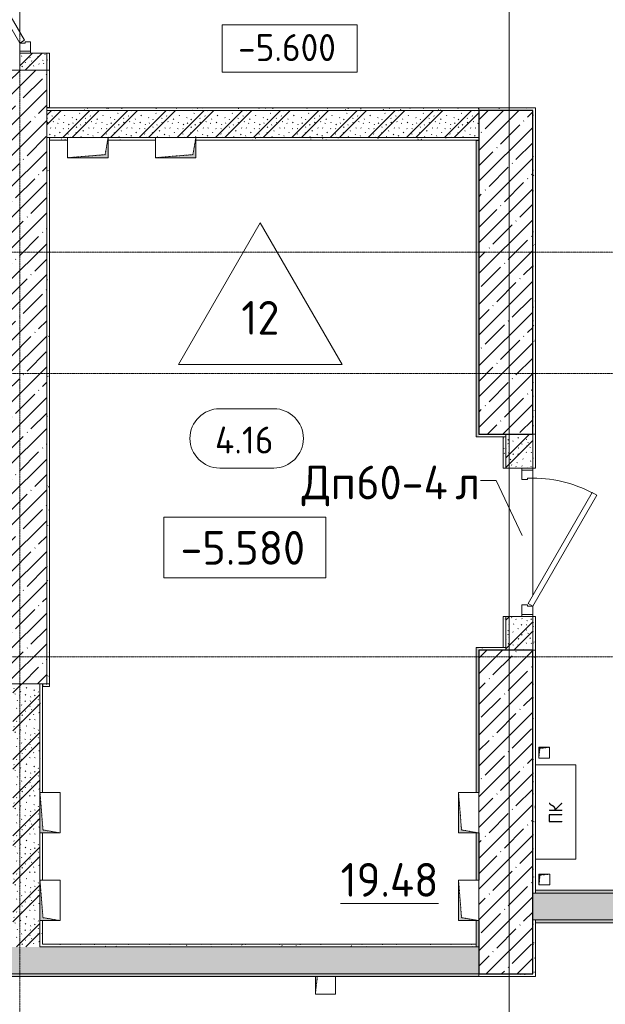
# Model space of a CAD drawing. Header units: millimetres. Extents: x 25420 to 100191, y -10965 to 131188.
# Tile 29 of 53: x 61475 to 65812, y 86375 to 93673. Entities that reach past the tile are written whole.
import ezdxf

# ---------------------------------------------------------------- set-up
doc = ezdxf.new("R2010")
doc.units = ezdxf.units.MM
doc.linetypes.add('3_ Штрих_ 1 х 1 мм', pattern=[2, 1, -1])
doc.linetypes.add('4_ Штрихпунктир_ 10 х 2 мм', pattern=[14, 10, -2, 0, -2])
for name, color, linetype, lineweight in [('A-ANNO-NOTE', 7, 'Continuous', 5), ('A-AREA-IDEN', 7, 'Continuous', 5), ('A-DETL-GENF', 7, 'Continuous', 13), ('A-DOOR', 7, 'Continuous', 13), ('A-DOOR-FRAM', 7, 'Continuous', 13), ('A-DOOR-IDEN', 7, 'Continuous', 5), ('A-FLOR', 7, 'Continuous', 13), ('A-FLOR-IDEN', 7, 'Continuous', 5), ('A-WALL', 7, 'Continuous', 13), ('A-WALL-PATT', 7, 'Continuous', 13), ('G-ANNO-DIMS', 7, 'Continuous', 5), ('I-WALL', 7, 'Continuous', 13), ('M-EQPM', 7, 'Continuous', 13), ('S-COLS', 7, 'Continuous', 25), ('S-GRID', 7, 'Continuous', 5)]:
    doc.layers.add(name, color=color, linetype=linetype, lineweight=lineweight)
doc.styles.add('GOST Common', font='GOST_Common.ttf', dxfattribs={"height": 100})
doc.styles.add('GOST Common_2', font='GOST_Common.ttf', dxfattribs={"height": 250})
doc.styles.add('GOST Common_3', font='GOST_Common.ttf', dxfattribs={"height": 200})
pattern_1 = [(0, (0, 0), (203.2, 50.8), [3.353, -149.047, 3.353, -149.047, -812.8]), (0, (0, 0), (203.2, 50.8), [-304.8, 3.353, -301.447, 3.353, -149.047, -355.6]), (0, (0, 0), (203.2, 50.8), [-762, 3.353, -98.247, 3.353, -250.647]), (120, (76.2, 25.4), (-145.59409, 150.576362), [3.353, -149.047, 3.353, -149.047, -812.8]), (120, (76.2, 25.4), (-145.59409, 150.576362), [-304.8, 3.353, -301.447, 3.353, -149.047, -355.6]), (120, (76.2, 25.4), (-145.59409, 150.576362), [-762, 3.353, -98.247, 3.353, -250.647]), (240, (101.6, 127), (-57.60591, -201.376362), [3.353, -149.047, 3.353, -149.047, -812.8]), (240, (101.6, 127), (-57.60591, -201.376362), [-304.8, 3.353, -301.447, 3.353, -149.047, -355.6]), (240, (101.6, 127), (-57.60591, -201.376362), [-762, 3.353, -98.247, 3.353, -250.647])]
pattern_2 = [(135, (150.28, 188.64), (-282.8427, 3e-14), [5, -395]), (135, (174.9, 237.36), (-282.8427, 3e-14), [5, -395]), (135, (211.96, 236.53), (-282.8427, 3e-14), [5, -395]), (135, (114.96, 223.96), (-282.8427, 3e-14), [5, -395]), (135, (77.54, 223.96), (-282.8427, 3e-14), [5, -395]), (135, (57.44, 184.52), (-282.8427, 3e-14), [5, -395]), (135, (66.21, 142.9), (-282.8427, 3e-14), [5, -395]), (135, (107.33, 161), (-282.8427, 3e-14), [5, -395]), (135, (99.08, 130.94), (-282.8427, 3e-14), [5, -395]), (135, (22.6, 136.46), (-282.8427, 3e-14), [5, -395]), (135, (21.16, 168.08), (-282.8427, 3e-14), [5, -395]), (135, (46.13, 96.12), (-282.8427, 3e-14), [5, -395]), (135, (3.54, 74.6), (-282.8427, 3e-14), [5, -395]), (135, (40.3, 47.56), (-282.8427, 3e-14), [5, -395]), (135, (39.77, 18.47), (-282.8427, 3e-14), [5, -395]), (135, (76.94, 37.28), (-282.8427, 3e-14), [5, -395]), (135, (114.18, 62.4), (-282.8427, 3e-14), [5, -395]), (135, (139.87, 90.2), (-282.8427, 3e-14), [5, -395]), (135, (141.44, 15.82), (-282.8427, 3e-14), [5, -395]), (135, (188.69, 26.73), (-282.8427, 3e-14), [5, -395]), (135, (176.14, 51.36), (-282.8427, 3e-14), [5, -395]), (135, (177.03, 0), (-282.8427, 3e-14), [5, -395]), (135, (276.61, 8.22), (-282.8427, 3e-14), [5, -395]), (135, (271.19, 31.72), (-282.8427, 3e-14), [5, -395]), (135, (268.29, 119.65), (-282.8427, 3e-14), [5, -395]), (135, (237.92, 101.95), (-282.8427, 3e-14), [5, -395]), (135, (237.92, 158.27), (-282.8427, 3e-14), [5, -395]), (135, (260.4, 204.35), (-282.8427, 3e-14), [5, -395]), (135, (275.54, 235.4), (-282.8427, 3e-14), [5, -395]), (135, (117.62, 268.96), (-282.8427, 3e-14), [5, -395]), (135, (203.62, 273.83), (-282.8427, 3e-14), [5, -395]), (135, (47.24, 279.3), (-282.8427, 3e-14), [5, -395]), (135, (23.2, 266.16), (-282.8427, 3e-14), [5, -395]), (135, (42.78, 232.52), (-282.8427, 3e-14), [5, -395]), (135, (177.76, 90.57), (-282.8427, 3e-14), [5, -395]), (135, (181.12, 121.8), (-282.8427, 3e-14), [5, -395]), (135, (206.73, 172.06), (-282.8427, 3e-14), [5, -395]), (135, (143.14, 136.62), (-282.8427, 3e-14), [5, -395]), (135, (211.51, 131.86), (-282.8427, 3e-14), [5, -395]), (135, (81.47, 95.1), (-282.8427, 3e-14), [5, -395]), (135, (235.13, 60.46), (-282.8427, 3e-14), [5, -395]), (135, (242.24, 4.89), (-282.8427, 3e-14), [5, -395]), (45, (0, 106.07), (-282.8427, 0), []), (45, (106.07, 0), (-282.8427, 0), []), (45, (176.78, 0), (-282.8427, 0), []), (45, (0, 176.78), (-282.8427, 0), [])]
pattern_3 = [(45, (0, 0), (-114.04925, 114.04925), []), (45, (114.05, 0), (-114.04925, 114.04925), [201.612, -40.322, 3.353, -36.97])]

# ---------------------------------------------------------------- blocks, each defined once
blk = doc.blocks.new('Наметкина 10_РД_АР_П_Отделка_R21_rvt-1--01_Подвал_МП_часть Б')
at = {"layer": 'A-WALL-PATT', "lineweight": 5}
h = blk.add_hatch(dxfattribs=at)
h.set_pattern_fill('FP_6', color=256, style=0, pattern_type=2)
h.set_pattern_definition(pattern_1)
h.paths.add_polyline_path([(61675, 93300), (61695, 93300), (61695, 93425), (61675, 93425), (61675, 93379.5)])
h.paths.add_polyline_path([(61695, 94725), (61695, 94830), (61675, 94830), (61675, 94725)])
h = blk.add_hatch(dxfattribs=at)
h.set_pattern_fill('FP_6', color=256, style=0, pattern_type=2)
h.set_pattern_definition(pattern_1)
h.paths.add_polyline_path([(61695, 93020), (61695, 93300), (61675, 93300), (61675, 93020)])
h = blk.add_hatch(dxfattribs=at)
h.set_pattern_fill('FP_6', color=256, style=0, pattern_type=2)
h.set_pattern_definition(pattern_1)
h.paths.add_polyline_path([(64875, 93000), (64875, 93020), (61675, 93020), (61675, 93000), (62849.1, 93000)])
h = blk.add_hatch(dxfattribs=at)
h.set_pattern_fill('FP_6', color=256, style=0, pattern_type=2)
h.set_pattern_definition(pattern_1)
h.paths.add_polyline_path([(65275, 93000), (65275, 93020), (64875, 93020), (64875, 93000)])
h = blk.add_hatch(dxfattribs=at)
h.set_pattern_fill('FP_6', color=256, style=0, pattern_type=2)
h.set_pattern_definition(pattern_1)
h.paths.add_polyline_path([(65275, 90600), (65295, 90600), (65295, 93020), (65275, 93020), (65275, 90909.6)])
h = blk.add_hatch(dxfattribs=at)
h.set_pattern_fill('FP_6', color=256, style=0, pattern_type=2)
h.set_pattern_definition(pattern_1)
h.paths.add_polyline_path([(61695, 88750), (61695, 92800), (61675, 92800), (61675, 88750)])
h = blk.add_hatch(dxfattribs=at)
h.set_pattern_fill('FP_6', color=256, style=0, pattern_type=2)
h.set_pattern_definition(pattern_1)
h.paths.add_polyline_path([(64855, 92780), (64875, 92780), (64875, 92800), (62780, 92800), (62780, 92780), (62849.1, 92780)])
h.paths.add_polyline_path([(62480, 92780), (62480, 92800), (62130, 92800), (62130, 92780)])
h.paths.add_polyline_path([(61695, 92780), (61830, 92780.9), (61830, 92800), (61695, 92800)])
h = blk.add_hatch(dxfattribs=at)
h.set_pattern_fill('FP_6', color=256, style=0, pattern_type=2)
h.set_pattern_definition(pattern_1)
h.paths.add_polyline_path([(64855, 86800), (64875, 86800), (64875, 86995), (64855, 86995)])
h.paths.add_polyline_path([(64859.5, 87295), (64875, 87295), (64875, 87645), (64855, 87645), (64855, 87295)])
h.paths.add_polyline_path([(64855, 87945), (64875, 87945), (64875, 89020), (64855, 89020), (64855, 88439.6)])
h.paths.add_polyline_path([(64875, 90580), (64875, 92780), (64855, 92780), (64855, 90580)])
h = blk.add_hatch(dxfattribs=at)
h.set_pattern_fill('FP_6', color=256, style=0, pattern_type=2)
h.set_pattern_definition(pattern_1)
h.paths.add_polyline_path([(65075, 90580), (65075, 90600), (64875, 90600), (64875, 90580)])
h = blk.add_hatch(dxfattribs=at)
h.set_pattern_fill('FP_6', color=256, style=0, pattern_type=2)
h.set_pattern_definition(pattern_1)
h.paths.add_polyline_path([(65075, 89020), (65075, 89250), (65055, 89250), (65055, 89020)])
h.paths.add_polyline_path([(65075, 90350), (65075, 90580), (65055, 90580), (65055, 90350)])
h = blk.add_hatch(dxfattribs=at)
h.set_pattern_fill('FP_6', color=256, style=0, pattern_type=2)
h.set_pattern_definition(pattern_1)
h.paths.add_polyline_path([(65295, 89000), (65295, 89250), (65275, 89250), (65275, 89000)])
h.paths.add_polyline_path([(65295, 90350), (65295, 90600), (65275, 90600), (65275, 90350)])
h = blk.add_hatch(dxfattribs=at)
h.set_pattern_fill('FP_6', color=256, style=0, pattern_type=2)
h.set_pattern_definition(pattern_1)
h.paths.add_polyline_path([(65075, 89000), (65075, 89020), (64875, 89020), (64875, 89000)])
h = blk.add_hatch(dxfattribs=at)
h.set_pattern_fill('FP_6', color=256, style=0, pattern_type=2)
h.set_pattern_definition(pattern_1)
h.paths.add_polyline_path([(65295, 87200), (65295, 89000), (65275, 89000), (65275, 87200)])
h = blk.add_hatch(dxfattribs=at)
h.set_pattern_fill('FP_6', color=256, style=0, pattern_type=2)
h.set_pattern_definition(pattern_1)
h.paths.add_polyline_path([(61625, 86820), (61645, 86820), (61645, 86995), (61625, 86995)])
h.paths.add_polyline_path([(61625, 87295), (61645, 87295), (61645, 87645), (61625, 87645)])
h.paths.add_polyline_path([(61625, 87945), (61645, 87945), (61645, 88750), (61625, 88750), (61625, 88439.6)])
h = blk.add_hatch(dxfattribs=at)
h.set_pattern_fill('FP_6', color=256, style=0, pattern_type=2)
h.set_pattern_definition(pattern_1)
h.paths.add_polyline_path([(61695, 88730), (61695, 88750), (61645, 88750), (61645, 88730)])
h = blk.add_hatch(dxfattribs=at)
h.set_pattern_fill('FP_6', color=256, style=0, pattern_type=2)
h.set_pattern_definition(pattern_1)
h.paths.add_polyline_path([(72470, 87200), (72470, 87220), (65295, 87220), (65295, 87200), (70420.3, 87200)])
h = blk.add_hatch(dxfattribs=at)
h.set_pattern_fill('FP_6', color=256, style=0, pattern_type=2)
h.set_pattern_definition(pattern_1)
h.paths.add_polyline_path([(65295, 86580), (65295, 87000), (65275, 87000), (65275, 86580)])
h = blk.add_hatch(dxfattribs=at)
h.set_pattern_fill('FP_6', color=256, style=0, pattern_type=2)
h.set_pattern_definition(pattern_1)
h.paths.add_polyline_path([(72470, 86980), (72470, 87000), (65295, 87000), (65295, 86980), (70420.3, 86980)])
h = blk.add_hatch(dxfattribs=at)
h.set_pattern_fill('FP_6', color=256, style=0, pattern_type=2)
h.set_pattern_definition(pattern_1)
h.paths.add_polyline_path([(64855, 86800), (64855, 86820), (61625, 86820), (61625, 86800), (62849.1, 86800)])
h = blk.add_hatch(dxfattribs=at)
h.set_pattern_fill('FP_6', color=256, style=0, pattern_type=2)
h.set_pattern_definition(pattern_1)
h.paths.add_polyline_path([(64875, 86580), (64875, 86600), (57020, 86600), (57020, 86580), (62849.1, 86580)])
h = blk.add_hatch(dxfattribs=at)
h.set_pattern_fill('FP_6', color=256, style=0, pattern_type=2)
h.set_pattern_definition(pattern_1)
h.paths.add_polyline_path([(65275, 86580), (65275, 86600), (64875, 86600), (64875, 86580)])
at = {"layer": 'A-WALL'}
for p, q in [((61675, 93425), (61675, 93300)), ((61695, 93425), (61675, 93425)), ((61695, 93300), (61695, 93425)), ((61675, 93300), (61695, 93300)), ((61675, 93300), (61675, 93020)), ((61695, 93300), (61675, 93300)), ((61695, 93020), (61695, 93300)), ((61675, 93020), (61675, 93000)), ((61675, 93000), (61695, 93000)), ((64875, 93020), (61695, 93020)), ((61695, 93000), (64875, 93000)), ((65275, 93020), (64875, 93020)), ((64875, 93020), (64875, 93000)), ((64875, 93000), (64875, 93020)), ((64875, 93000), (65275, 93000)), ((65295, 93020), (65275, 93020)), ((65275, 93000), (65275, 90600)), ((65295, 90600), (65295, 93020)), ((61675, 92800), (61675, 88750)), ((61695, 92800), (61675, 92800)), ((61695, 88750), (61695, 92800)), ((61830, 92800), (61695, 92800)), ((61695, 92800), (61695, 92780)), ((61695, 92780), (61830, 92780)), ((62480, 92800), (62130, 92800)), ((62130, 92780), (62480, 92780)), ((64855, 92800), (62780, 92800)), ((62780, 92780), (64855, 92780)), ((64875, 92800), (64855, 92800)), ((64855, 92780), (64855, 90580)), ((64875, 92780), (64875, 92800)), ((64875, 90600), (64875, 92780)), ((64855, 90580), (64875, 90580)), ((65075, 90600), (64875, 90600)), ((64875, 90580), (65075, 90580)), ((65075, 90580), (65055, 90580)), ((65055, 90580), (65055, 90350)), ((65075, 90580), (65075, 90600)), ((65075, 90350), (65075, 90580)), ((65275, 90600), (65275, 90350)), ((65295, 90600), (65275, 90600)), ((65275, 90600), (65295, 90600)), ((65295, 90350), (65295, 90600)), ((65055, 90350), (65075, 90350)), ((65275, 90350), (65295, 90350)), ((65075, 89250), (65055, 89250)), ((65055, 89250), (65055, 89020)), ((65075, 89020), (65075, 89250)), ((65275, 89250), (65275, 89000)), ((65295, 89250), (65275, 89250)), ((65295, 89000), (65295, 89250)), ((64875, 89020), (64855, 89020)), ((64855, 89020), (64855, 87945)), ((65075, 89020), (64875, 89020)), ((64875, 89000), (65075, 89000)), ((64875, 87945), (64875, 89000)), ((65055, 89020), (65075, 89020)), ((65075, 89000), (65075, 89020)), ((65275, 89000), (65295, 89000)), ((65275, 89000), (65275, 87200)), ((65295, 89000), (65275, 89000)), ((65295, 87200), (65295, 89000)), ((61625, 88750), (61625, 87945)), ((61645, 88750), (61625, 88750)), ((61695, 88750), (61645, 88750)), ((61675, 88750), (61695, 88750)), ((61695, 88730), (61695, 88750)), ((61645, 87945), (61645, 88730)), ((61645, 88730), (61695, 88730)), ((61625, 87645), (61625, 87295)), ((61645, 87295), (61645, 87645)), ((64855, 87645), (64855, 87295)), ((64875, 87295), (64875, 87645)), ((72470, 87220), (65295, 87220)), ((65295, 87220), (65295, 87200)), ((65275, 87200), (65295, 87200)), ((65295, 87200), (72470, 87200)), ((61625, 86995), (61625, 86820)), ((61645, 86820), (61645, 86995)), ((64855, 86995), (64855, 86800)), ((64875, 86800), (64875, 86995)), ((65275, 87000), (65275, 86600)), ((65295, 87000), (65275, 87000)), ((72470, 87000), (65295, 87000)), ((65295, 87000), (65295, 86980)), ((65295, 86580), (65295, 87000)), ((65295, 86980), (72470, 86980)), ((61625, 86820), (61625, 86800)), ((61625, 86800), (64855, 86800)), ((64855, 86820), (61645, 86820)), ((64855, 86800), (64855, 86820)), ((64855, 86800), (64875, 86800)), ((64875, 86600), (57020, 86600)), ((57020, 86580), (64875, 86580)), ((64875, 86580), (64875, 86600)), ((65275, 86600), (64875, 86600)), ((64875, 86600), (64875, 86580)), ((64875, 86580), (65275, 86580)), ((65275, 86580), (65295, 86580))]:
    blk.add_line(p, q, dxfattribs=at)
at = {"layer": 'A-WALL', "lineweight": 25}
for p, q in [((61695, 93020), (61675, 93020)), ((64855, 92780), (64875, 92780)), ((61645, 88750), (61645, 88730))]:
    blk.add_line(p, q, dxfattribs=at)
blk = doc.blocks.new('АР_Дверь однопольная - 1300х2100h_лест__лифт_ холл-5749084--01_Подвал_МП_часть Б')
at = {"layer": 'A-DOOR'}
for p, q in [((420.9, 675), (-575, 100)), ((440.9, 640.4), (420.9, 675)), ((-555, 65.4), (440.9, 640.4)), ((-575, 100), (-555, 65.4))]:
    blk.add_line(p, q, dxfattribs=at)
at = {"layer": 'A-DOOR', "lineweight": 5}
blk.add_arc((-575, 100), 1150, 360, 30, dxfattribs=at)
at = {"layer": 'A-DOOR-FRAM'}
for p, q in [((-635, 100), (-650, 100)), ((-575, 100), (-635, 100)), ((-635, 100), (-635, 20)), ((-575, 60), (-575, 100)), ((635, 100), (575, 100)), ((575, 100), (575, 60)), ((635, 20), (635, 100)), ((635, 100), (650, 100)), ((-635, 20), (-650, 20)), ((-635, 20), (-565, 20)), ((-565, 60), (-575, 60)), ((-565, 20), (-565, 60)), ((575, 60), (565, 60)), ((565, 60), (565, 20)), ((565, 20), (635, 20)), ((635, 20), (650, 20))]:
    blk.add_line(p, q, dxfattribs=at)
blk = doc.blocks.new('АР_Дверь однопольная - 1100х2100h_техн_ помещ_-5833944--01_Подвал_МП_часть Б')
at = {"layer": 'A-DOOR'}
for p, q in [((-347.7, 575), (-367.7, 540.4)), ((-367.7, 540.4), (455, 65.4)), ((475, 100), (-347.7, 575)), ((455, 65.4), (475, 100))]:
    blk.add_line(p, q, dxfattribs=at)
at = {"layer": 'A-DOOR', "lineweight": 5}
blk.add_arc((475, 100), 950, 150, 180, dxfattribs=at)
at = {"layer": 'A-DOOR-FRAM'}
for p, q in [((-535, 100), (-550, 100)), ((-475, 100), (-535, 100)), ((-535, 100), (-535, 20)), ((-475, 60), (-475, 100)), ((535, 100), (475, 100)), ((475, 100), (475, 60)), ((535, 20), (535, 100)), ((535, 100), (550, 100)), ((-535, 20), (-550, 20)), ((-535, 20), (-465, 20)), ((-465, 60), (-475, 60)), ((-465, 20), (-465, 60)), ((475, 60), (465, 60)), ((465, 60), (465, 20)), ((465, 20), (535, 20)), ((535, 20), (550, 20))]:
    blk.add_line(p, q, dxfattribs=at)
blk = doc.blocks.new('АР_Канал вертикальный прямоугольный - ПК-V27--01_Подвал_МП_часть Б')
at = {"layer": 'A-DETL-GENF', "linetype": '3_ Штрих_ 1 х 1 мм'}
for p, q in [((350, 150), (-350, 150)), ((-350, 150), (-350, -150)), ((350, -150), (350, 150))]:
    blk.add_line(p, q, dxfattribs=at)
at = {"layer": 'M-EQPM'}
for p, q in [((-350, -150), (-350, 150)), ((-350, 150), (350, 150)), ((350, 150), (350, -150))]:
    blk.add_line(p, q, dxfattribs=at)
blk = doc.blocks.new('АР_Канал вертикальный прямоугольный - ЭОМ-5405595--01_Подвал_МП_часть Б')
at = {"layer": 'A-DETL-GENF'}
blk.add_hatch(color=256, dxfattribs=at).paths.add_polyline_path([(-150, 75), (-150, -75), (-127.5, 52.5), (150, 75)])
at = {"layer": 'A-DETL-GENF', "linetype": '3_ Штрих_ 1 х 1 мм'}
for p, q in [((150, 75), (-150, 75)), ((-150, 75), (-150, -75)), ((150, 75), (-150, 75)), ((-150, 75), (-150, -75)), ((-127.5, 52.5), (150, 75)), ((-127.5, 52.5), (150, 75)), ((150, -75), (150, 75)), ((-150, -75), (-127.5, 52.5)), ((-150, -75), (-127.5, 52.5)), ((-150, -75), (150, -75))]:
    blk.add_line(p, q, dxfattribs=at)
at = {"layer": 'M-EQPM'}
for p, q in [((-150, -75), (-150, 75)), ((-150, 75), (150, 75)), ((150, 75), (150, -75)), ((150, -75), (-150, -75))]:
    blk.add_line(p, q, dxfattribs=at)
blk = doc.blocks.new('АР_Канал вертикальный прямоугольный - ЭОМ-6254448--01_Подвал_МП_часть Б')
at = {"layer": 'A-DETL-GENF'}
blk.add_hatch(color=256, dxfattribs=at).paths.add_polyline_path([(-150, 75), (-150, -75), (-127.5, 52.5), (150, 75)])
at = {"layer": 'A-DETL-GENF', "linetype": '3_ Штрих_ 1 х 1 мм'}
for p, q in [((150, 75), (-150, 75)), ((-150, 75), (-150, -75)), ((150, 75), (-150, 75)), ((-150, 75), (-150, -75)), ((-127.5, 52.5), (150, 75)), ((-127.5, 52.5), (150, 75)), ((150, -75), (150, 75)), ((-150, -75), (-127.5, 52.5)), ((-150, -75), (-127.5, 52.5)), ((-150, -75), (150, -75))]:
    blk.add_line(p, q, dxfattribs=at)
at = {"layer": 'M-EQPM'}
for p, q in [((-150, -75), (-150, 75)), ((-150, 75), (150, 75)), ((150, 75), (150, -75)), ((150, -75), (-150, -75))]:
    blk.add_line(p, q, dxfattribs=at)
blk = doc.blocks.new('АР_Канал вертикальный прямоугольный - ВК-V31--01_Подвал_МП_часть Б')
at = {"layer": 'A-DETL-GENF'}
blk.add_hatch(color=256, dxfattribs=at).paths.add_polyline_path([(-75, -75), (-60.6, 55), (-75, 55)])
at = {"layer": 'A-DETL-GENF', "linetype": '3_ Штрих_ 1 х 1 мм'}
for p, q in [((-75, -75), (-60.6, 55)), ((-75, 55), (-75, -75)), ((-75, -75), (-60.6, 55)), ((-75, 55), (-75, -75)), ((75, -75), (75, 55)), ((-75, -75), (75, -75))]:
    blk.add_line(p, q, dxfattribs=at)
at = {"layer": 'M-EQPM'}
for p, q in [((-75, -75), (-75, 55)), ((75, 55), (75, -75)), ((75, -75), (-75, -75))]:
    blk.add_line(p, q, dxfattribs=at)
blk = doc.blocks.new('АР_Канал вертикальный прямоугольный - АПТ-5386077--01_Подвал_МП_часть Б')
at = {"layer": 'A-DETL-GENF'}
blk.add_hatch(color=256, dxfattribs=at).paths.add_polyline_path([(-40, -40), (-32, 32), (40, 40), (-40, 40)])
at = {"layer": 'A-DETL-GENF', "linetype": '3_ Штрих_ 1 х 1 мм'}
for p, q in [((40, 40), (-40, 40)), ((-40, 40), (-40, -40)), ((40, 40), (-40, 40)), ((-40, 40), (-40, -40)), ((-40, -40), (-32, 32)), ((-40, -40), (-32, 32)), ((-32, 32), (40, 40)), ((-32, 32), (40, 40)), ((40, -40), (40, 40)), ((-40, -40), (40, -40))]:
    blk.add_line(p, q, dxfattribs=at)
at = {"layer": 'M-EQPM'}
for p, q in [((-40, -40), (-40, 40)), ((-40, 40), (40, 40)), ((40, 40), (40, -40)), ((40, -40), (-40, -40))]:
    blk.add_line(p, q, dxfattribs=at)
blk = doc.blocks.new('Марка помещения _Номер_ - 2 мм-68851--01_Подвал_МП_часть Б')
at = {"layer": 'A-AREA-IDEN'}
for p, q in [((-2.027, 2.21), (1.973, 2.21)), ((-2.027, -2.19), (1.973, -2.19))]:
    blk.add_line(p, q, dxfattribs=at)
for centre, start, end in [((-2.027, 0.01), 90, 270), ((1.973, 0.01), 270, 90)]:
    blk.add_arc(centre, 2.2, start, end, dxfattribs=at)
blk = doc.blocks.new('Высотные отметки - Frame_2_5-749570--01_Подвал_МП_часть Б')
at = {"layer": 'G-ANNO-DIMS'}
for p, q in [((-6, 4.5), (-6, 0)), ((6, 4.5), (-6, 4.5)), ((6, 0), (6, 4.5)), ((-6, 0), (6, 0))]:
    blk.add_line(p, q, dxfattribs=at)
blk = doc.blocks.new('Высотные отметки - Frame_2-749557--01_Подвал_МП_часть Б')
at = {"layer": 'G-ANNO-DIMS'}
for p, q in [((-5, 3.5), (-5, 0)), ((5, 3.5), (-5, 3.5)), ((5, 0), (5, 3.5)), ((-5, 0), (5, 0))]:
    blk.add_line(p, q, dxfattribs=at)
blk = doc.blocks.new('Марка полов - Марка полов-4106608--01_Подвал_МП_часть Б')
at = {"layer": 'A-FLOR-IDEN'}
for p, q in [((0, 7), (-6.062, -3.5)), ((6.062, -3.5), (0, 7)), ((-6.062, -3.5), (6.062, -3.5))]:
    blk.add_line(p, q, dxfattribs=at)

msp = doc.modelspace()

# ---------------------------------------------------------------- hatches: boundary and pattern name
at = {"layer": 'A-WALL-PATT', "lineweight": 5}
h = msp.add_hatch(dxfattribs=at)
h.set_pattern_fill('FP_2', color=256, style=0, pattern_type=2)
h.set_pattern_definition(pattern_2)
h.paths.add_polyline_path([(61675, 93300), (61675, 93425), (61475, 93425), (61475, 93300)])
h.paths.add_polyline_path([(61475, 94725), (61675, 94725), (61675, 94850), (61475, 94850)])
h = msp.add_hatch(dxfattribs=at)
h.set_pattern_fill('FP_1', color=256, style=0, pattern_type=2)
h.set_pattern_definition(pattern_3)
h.paths.add_polyline_path([(61375, 93050), (61675, 93050), (61675, 93300), (58625, 93300), (58625, 93050), (59063.546831, 93050)])
h = msp.add_hatch(dxfattribs=at)
h.set_pattern_fill('FP_1', color=256, style=0, pattern_type=2)
h.set_pattern_definition(pattern_3)
h.paths.add_polyline_path([(61675, 88750), (61675, 93050), (61375, 93050), (61375, 88750)])
h = msp.add_hatch(dxfattribs=at)
h.set_pattern_fill('FP_2', color=256, style=0, pattern_type=2)
h.set_pattern_definition(pattern_2)
h.paths.add_polyline_path([(64875, 92800), (64875, 93000), (61675, 93000), (61675, 92800), (62849.141178, 92800)])
h = msp.add_hatch(dxfattribs=at)
h.set_pattern_fill('FP_2', color=256, style=0, pattern_type=2)
h.set_pattern_definition(pattern_2)
h.paths.add_polyline_path([(65275, 89000), (65275, 89250), (65075, 89250), (65075, 89000)])
h.paths.add_polyline_path([(65275, 90350), (65275, 90600), (65075, 90600), (65075, 90350)])
h = msp.add_hatch(dxfattribs=at)
h.set_pattern_fill('FP_2', color=256, style=0, pattern_type=2)
h.set_pattern_definition(pattern_2)
h.paths.add_polyline_path([(61625, 86800), (61625, 88750), (61425, 88750), (61425, 86800)])
h = msp.add_hatch(dxfattribs=at)
h.set_pattern_fill('FP_2', color=256, style=0, pattern_type=2)
h.set_pattern_definition(pattern_2)
h.paths.add_polyline_path([(72470, 87000), (72470, 87200), (65275, 87200), (65275, 87000), (70420.329872, 87000)])
h = msp.add_hatch(dxfattribs=at)
h.set_pattern_fill('FP_2', color=256, style=0, pattern_type=2)
h.set_pattern_definition(pattern_2)
h.paths.add_polyline_path([(64875, 86600), (64875, 86800), (56050, 86800), (56050, 86600), (62849.141178, 86600)])
at = {"layer": 'S-COLS', "lineweight": 5}
h = msp.add_hatch(dxfattribs=at)
h.set_pattern_fill('FP_1', color=256, style=0, pattern_type=2)
h.set_pattern_definition(pattern_3)
h.paths.add_polyline_path([(65275, 90600), (65275, 93000), (64875, 93000), (64875, 90600)])
h = msp.add_hatch(dxfattribs=at)
h.set_pattern_fill('FP_1', color=256, style=0, pattern_type=2)
h.set_pattern_definition(pattern_3)
h.paths.add_polyline_path([(65275, 86600), (65275, 89000), (64875, 89000), (64875, 86600)])

# ---------------------------------------------------------------- linework, layer by layer
at = {"layer": 'A-DOOR-IDEN'}
for p, q in [((65004.99925, 90256.871669), (64887.066487, 90256.871669)), ((65195.506022, 89848.642872), (65004.99925, 90256.871669))]:
    msp.add_line(p, q, dxfattribs=at)
at = {"layer": 'A-FLOR'}
for p, q in [((61475, 93580), (61475, 94650)), ((61475, 93425), (61475, 93440)), ((65275, 90335), (65275, 90350)), ((65275, 89405), (65275, 90275)), ((65275, 89250), (65275, 89265))]:
    msp.add_line(p, q, dxfattribs=at)
at = {"layer": 'A-WALL'}
for p, q in [((61675, 93300), (58625, 93300)), ((61675, 88750), (61675, 93300)), ((48250, 88750), (61675, 88750))]:
    msp.add_line(p, q, dxfattribs=at)
at = {"layer": 'G-ANNO-DIMS'}
msp.add_line((63511.918654, 93284.850824), (63474.562726, 93284.850824), dxfattribs=at)
at = {"layer": 'I-WALL'}
for p, q in [((61675, 93425), (61475, 93425)), ((61475, 93425), (61475, 93300)), ((61675, 93300), (61675, 93425)), ((64875, 93000), (61675, 93000)), ((64875, 92800), (64875, 93000)), ((61675, 92800), (61830, 92800)), ((62130, 92800), (62480, 92800)), ((62780, 92800), (64875, 92800)), ((65275, 90600), (65075, 90600)), ((65075, 90600), (65075, 90350)), ((65275, 90350), (65275, 90600)), ((65075, 90350), (65275, 90350)), ((65275, 89250), (65075, 89250)), ((65075, 89250), (65075, 89000)), ((65275, 89000), (65275, 89250)), ((65075, 89000), (65275, 89000)), ((61625, 87945), (61625, 88750)), ((61625, 87295), (61625, 87645)), ((72470, 87200), (65275, 87200)), ((65275, 87200), (65275, 87000)), ((61625, 86800), (61625, 86995)), ((65275, 87000), (72470, 87000)), ((64875, 86800), (61625, 86800)), ((64875, 86600), (64875, 86800)), ((56050, 86600), (64875, 86600))]:
    msp.add_line(p, q, dxfattribs=at)
at = {"layer": 'S-COLS'}
for p, q in [((64875, 93000), (64875, 90600)), ((65275, 93000), (64875, 93000)), ((65275, 90600), (65275, 93000)), ((64875, 90600), (65275, 90600)), ((64875, 89000), (64875, 87945)), ((65275, 89000), (64875, 89000)), ((65275, 86600), (65275, 89000)), ((64875, 87645), (64875, 87295)), ((64875, 86995), (64875, 86600)), ((64875, 86600), (65275, 86600))]:
    msp.add_line(p, q, dxfattribs=at)
at = {"layer": 'S-GRID', "linetype": '4_ Штрихпунктир_ 10 х 2 мм'}
for p, q in [((65100, 50350), (65100, 130388.42805)), ((61475, 80104.964717), (61475, 129588.42805)), ((65100, 80104.964717), (65100, 129588.42805)), ((86550, 91950), (28300, 91950)), ((90016.401776, 91050), (28300, 91050)), ((90016.401776, 91050), (28300, 91050)), ((90016.401776, 88950), (28300, 88950))]:
    msp.add_line(p, q, dxfattribs=at)

# ---------------------------------------------------------------- block references
at = {"lineweight": 5}
msp.add_blockref('Наметкина 10_РД_АР_П_Отделка_R21_rvt-1--01_Подвал_МП_часть Б', (0, 0), dxfattribs=at)
at = {"layer": 'A-AREA-IDEN', "xscale": 99.99999999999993, "yscale": 99.99999999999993, "zscale": 99.99999999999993}
msp.add_blockref('Марка помещения _Номер_ - 2 мм-68851--01_Подвал_МП_часть Б', (63158.887564, 90568.680066), dxfattribs=at)
at = {"layer": 'A-DOOR'}
for name, p, rotation in [('АР_Дверь однопольная - 1300х2100h_лест__лифт_ холл-5749084--01_Подвал_МП_часть Б', (61575, 94075), 90), ('АР_Дверь однопольная - 1100х2100h_техн_ помещ_-5833944--01_Подвал_МП_часть Б', (65175, 89800), 270)]:
    msp.add_blockref(name, p, dxfattribs=dict(at, rotation=rotation))
at = {"layer": 'A-FLOR-IDEN', "xscale": 99.99999999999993, "yscale": 99.99999999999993, "zscale": 99.99999999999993}
msp.add_blockref('Марка полов - Марка полов-4106608--01_Подвал_МП_часть Б', (63256.149415, 91466.202306), dxfattribs=at)
at = {"layer": 'G-ANNO-DIMS', "xscale": 99.99999999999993, "yscale": 99.99999999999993, "zscale": 99.99999999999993}
for name, p in [('Высотные отметки - Frame_2-749557--01_Подвал_МП_часть Б', (63474.562726, 93284.850824)), ('Высотные отметки - Frame_2_5-749570--01_Подвал_МП_часть Б', (63143.273877, 89536.688431))]:
    msp.add_blockref(name, p, dxfattribs=at)
at = {"layer": 'M-EQPM'}
for name, p, rotation in [('АР_Канал вертикальный прямоугольный - ЭОМ-6254448--01_Подвал_МП_часть Б', (61980, 92725), 180), ('АР_Канал вертикальный прямоугольный - ЭОМ-6254448--01_Подвал_МП_часть Б', (62630, 92725), 180), ('АР_Канал вертикальный прямоугольный - ПК-V27--01_Подвал_МП_часть Б', (65445, 87800), 269.9999999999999), ('АР_Канал вертикальный прямоугольный - ЭОМ-5405595--01_Подвал_МП_часть Б', (61700, 87795), 90), ('АР_Канал вертикальный прямоугольный - ЭОМ-5405595--01_Подвал_МП_часть Б', (64800, 87795), 90), ('АР_Канал вертикальный прямоугольный - ЭОМ-5405595--01_Подвал_МП_часть Б', (61700, 87145), 90), ('АР_Канал вертикальный прямоугольный - ЭОМ-5405595--01_Подвал_МП_часть Б', (64800, 87145), 90)]:
    msp.add_blockref(name, p, dxfattribs=dict(at, rotation=rotation))
for name, p in [('АР_Канал вертикальный прямоугольный - АПТ-5386077--01_Подвал_МП_часть Б', (65360, 88240)), ('АР_Канал вертикальный прямоугольный - АПТ-5386077--01_Подвал_МП_часть Б', (65361, 87300)), ('АР_Канал вертикальный прямоугольный - ВК-V31--01_Подвал_МП_часть Б', (63740, 86525))]:
    msp.add_blockref(name, p, dxfattribs=at)

# ---------------------------------------------------------------- texts
at = {"layer": 'A-ANNO-NOTE', "insert": (65394.422236, 87712.593256), "char_height": 100, "width": 192.405, "attachment_point": 1, "rotation": 90, "style": 'GOST Common'}
msp.add_mtext('ПК', dxfattribs=at)
at = {"layer": 'A-AREA-IDEN', "attachment_point": 1}
for s, insert, char_height, width, style in [('4.16', (62921.373367, 90657.423248), 200, 569.198125, 'GOST Common_3'), ('\\L19.48', (63851.688359, 87422.449976), 250, 913.92375, 'GOST Common_2')]:
    msp.add_mtext(s, dxfattribs=dict(at, insert=insert, char_height=char_height, width=width, style=style))
at = {"layer": 'A-DOOR-IDEN', "char_height": 250, "attachment_point": 1, "style": 'GOST Common_2'}
for s, insert, width in [('Дп', (63564.066487, 90367.798752), 489.029375), ('60-4', (63967.55607, 90367.798752), 889.873125), ('\\fGOST Common|b0|i0|c204|p34|;л', (64701.77482, 90367.798752), 216.455625)]:
    msp.add_mtext(s, dxfattribs=dict(at, insert=insert, width=width))
at = {"layer": 'A-FLOR-IDEN', "insert": (63116.273131, 91588.263978), "char_height": 250, "width": 368.77625, "attachment_point": 1, "style": 'GOST Common_2'}
msp.add_mtext('12', dxfattribs=at)
at = {"layer": 'G-ANNO-DIMS', "attachment_point": 1, "line_spacing_factor": 1.022761}
for s, insert, char_height, width, style in [('-5.600', (63092.4062, 93566.216485), 200, 917.17566319, 'GOST Common_3'), ('-5.580', (62665.570339, 89883.395507), 250, 1146.48849295, 'GOST Common_2')]:
    msp.add_mtext(s, dxfattribs=dict(at, insert=insert, char_height=char_height, width=width, style=style))

doc.saveas('drawing.dxf')
